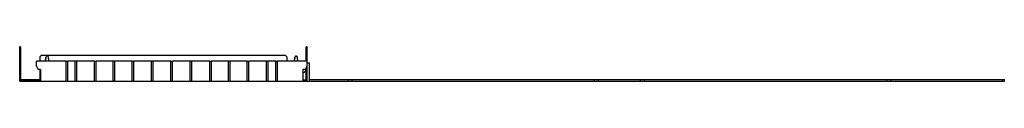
# Model space of a CAD drawing. Header units: millimetres. Extents: x 169 to 1348, y 1033 to 1074.
import ezdxf

# ---------------------------------------------------------------- set-up
doc = ezdxf.new("R2010")
doc.units = ezdxf.units.MM
doc.header["$LTSCALE"] = 137.394252
doc.layers.get('0').update_dxf_attribs({"linetype": 'CONTINUOUS'})

msp = doc.modelspace()

# ---------------------------------------------------------------- linework, layer by layer
at = {"color": 7, "linetype": 'Continuous'}
for p, q in [((168.6, 1033.4), (168.6, 1074.4)), ((169.6, 1074.4), (168.6, 1074.4)), ((169.6, 1074.4), (169.6, 1034.4)), ((511.6, 1057.4), (511.6, 1074.4)), ((512.6, 1074.4), (511.6, 1074.4)), ((512.6, 1033.4), (512.6, 1074.4)), ((168.6, 1072.4), (169.6, 1072.4)), ((194.6, 1064.4), (192.6, 1062.4)), ((192.6, 1062.4), (192.6, 1057.4)), ((194.6, 1064.4), (486.6, 1064.4)), ((200, 1060.6), (200, 1061.9)), ((200, 1061.9), (200.3, 1061.9)), ((200.4, 1062.8), (200.3, 1061.9)), ((201.9, 1063.4), (201.2, 1063.4)), ((202.9, 1061.9), (202.7, 1062.8)), ((203.1, 1061.9), (202.9, 1061.9)), ((203.1, 1060.6), (203.1, 1061.9)), ((488.6, 1062.4), (486.6, 1064.4)), ((488.6, 1062.4), (488.6, 1057.4)), ((498, 1060.6), (498, 1061.9)), ((498, 1061.9), (498.3, 1061.9)), ((498.4, 1062.8), (498.3, 1061.9)), ((499.2, 1063.4), (499.9, 1063.4)), ((500.9, 1061.9), (500.7, 1062.8)), ((501.1, 1061.9), (500.9, 1061.9)), ((501.1, 1060.6), (501.1, 1061.9)), ((511.6, 1072.4), (512.6, 1072.4)), ((188.6, 1050.9), (188.6, 1057.4)), ((224.1, 1057.4), (188.6, 1057.4)), ((188.6, 1051.4), (190.6, 1047.4)), ((189.1, 1050.4), (188.6, 1050.9)), ((199.5, 1058.1), (199.4, 1057.4)), ((199.5, 1058.1), (199.5, 1059.4)), ((199.5, 1059.4), (199.8, 1059.4)), ((200, 1060.6), (199.8, 1059.4)), ((203.4, 1059.4), (203.1, 1060.6)), ((203.6, 1059.4), (203.4, 1059.4)), ((203.6, 1058.1), (203.6, 1059.4)), ((203.8, 1057.4), (203.6, 1058.1)), ((224.1, 1033.4), (224.1, 1057.4)), ((226.1, 1056.9), (224.1, 1056.9)), ((226.1, 1033.4), (226.1, 1057.4)), ((258.1, 1057.4), (226.1, 1057.4)), ((235.1, 1033.4), (235.1, 1056.9)), ((237.1, 1033.4), (237.1, 1056.9)), ((258.1, 1033.4), (258.1, 1057.4)), ((260.1, 1056.9), (258.1, 1056.9)), ((260.1, 1033.4), (260.1, 1057.4)), ((303.1, 1057.4), (260.1, 1057.4)), ((280.6, 1033.4), (280.6, 1056.9)), ((282.6, 1033.4), (282.6, 1056.9)), ((303.1, 1033.4), (303.1, 1057.4)), ((305.1, 1056.9), (303.1, 1056.9)), ((305.1, 1033.4), (305.1, 1057.4)), ((349.6, 1057.4), (305.1, 1057.4)), ((326.3, 1033.4), (326.3, 1056.9)), ((328.3, 1033.4), (328.3, 1056.9)), ((349.6, 1033.4), (349.6, 1057.4)), ((351.6, 1056.9), (349.6, 1056.9)), ((351.6, 1033.4), (351.6, 1057.4)), ((396.1, 1057.4), (351.6, 1057.4)), ((372.8, 1033.4), (372.8, 1056.9)), ((374.8, 1033.4), (374.8, 1056.9)), ((396.1, 1033.4), (396.1, 1057.4)), ((398.1, 1056.9), (396.1, 1056.9)), ((398.1, 1033.4), (398.1, 1057.4)), ((441.1, 1057.4), (398.1, 1057.4)), ((418.6, 1033.4), (418.6, 1056.9)), ((420.6, 1033.4), (420.6, 1056.9)), ((441.1, 1033.4), (441.1, 1057.4)), ((443.1, 1056.9), (441.1, 1056.9)), ((443.1, 1033.4), (443.1, 1057.4)), ((475.1, 1057.4), (443.1, 1057.4)), ((464.1, 1033.4), (464.1, 1056.9)), ((466.1, 1033.4), (466.1, 1056.9)), ((475.1, 1033.4), (475.1, 1057.4)), ((477.1, 1056.9), (475.1, 1056.9)), ((477.1, 1033.4), (477.1, 1057.4)), ((512.6, 1057.4), (477.1, 1057.4)), ((497.5, 1058.1), (497.4, 1057.4)), ((497.5, 1058.1), (497.5, 1059.4)), ((497.5, 1059.4), (497.8, 1059.4)), ((498, 1060.6), (497.8, 1059.4)), ((501.4, 1059.4), (501.1, 1060.6)), ((501.6, 1059.4), (501.4, 1059.4)), ((501.6, 1058.1), (501.6, 1059.4)), ((501.8, 1057.4), (501.6, 1058.1)), ((510.6, 1047.4), (512.6, 1051.4)), ((511.6, 1034.4), (511.6, 1049.4)), ((512.1, 1050.4), (512.6, 1050.9)), ((512.6, 1055.4), (515.6, 1055.4)), ((515.6, 1033.4), (515.6, 1055.4)), ((193.6, 1047.4), (190.6, 1047.4)), ((192.6, 1047.4), (192.6, 1033.4)), ((193.6, 1047.4), (193.6, 1033.4)), ((507.6, 1047.4), (507.6, 1033.4)), ((510.6, 1047.4), (507.6, 1047.4)), ((507.6, 1043.9), (508.1, 1043.9)), ((168.6, 1033.4), (1347.6, 1033.4)), ((169.6, 1035.4), (192.6, 1035.4)), ((169.6, 1034.4), (192.6, 1034.4)), ((173.6, 1034.4), (173.6, 1035.4)), ((182.6, 1033.4), (182.6, 1034.4)), ((184.6, 1033.4), (184.6, 1034.4)), ((511.6, 1034.4), (507.6, 1034.4)), ((515.6, 1035.4), (1347.6, 1035.4)), ((561.6, 1035.4), (561.6, 1033.4)), ((566.6, 1033.4), (566.6, 1035.4)), ((856.6, 1035.4), (856.6, 1033.4)), ((861.6, 1033.4), (861.6, 1035.4)), ((911.6, 1035.4), (911.6, 1033.4)), ((916.6, 1033.4), (916.6, 1035.4)), ((1206.6, 1035.4), (1206.6, 1033.4)), ((1211.6, 1033.4), (1211.6, 1035.4)), ((1345.1, 1035.4), (1345.1, 1033.4)), ((1347.6, 1033.4), (1347.6, 1035.4))]:
    msp.add_line(p, q, dxfattribs=at)
for centre, radius, start, end in [((201.2, 1062.6), 0.75, 90, 168.6901), ((201.9, 1062.6), 0.75, 11.3099, 90), ((499.2, 1062.6), 0.75, 90, 168.6901), ((499.9, 1062.6), 0.75, 11.3099, 90), ((234.6, 1056.9), 0.5, 0, 90), ((237.6, 1056.9), 0.5, 90, 180), ((280.1, 1056.9), 0.5, 0, 90), ((283.1, 1056.9), 0.5, 90, 180), ((325.8, 1056.9), 0.5, 0, 90), ((328.8, 1056.9), 0.5, 90, 180), ((372.3, 1056.9), 0.5, 0, 90), ((375.3, 1056.9), 0.5, 90, 180), ((418.1, 1056.9), 0.5, 0, 90), ((421.1, 1056.9), 0.5, 90, 180), ((463.6, 1056.9), 0.5, 0, 90), ((466.6, 1056.9), 0.5, 90, 180), ((508.1, 1047.3), 3.45, 270, 360), ((508.1, 1047.4), 3.45, 0, 20.8519)]:
    msp.add_arc(centre, radius, start, end, dxfattribs=at)

doc.saveas('drawing.dxf')
